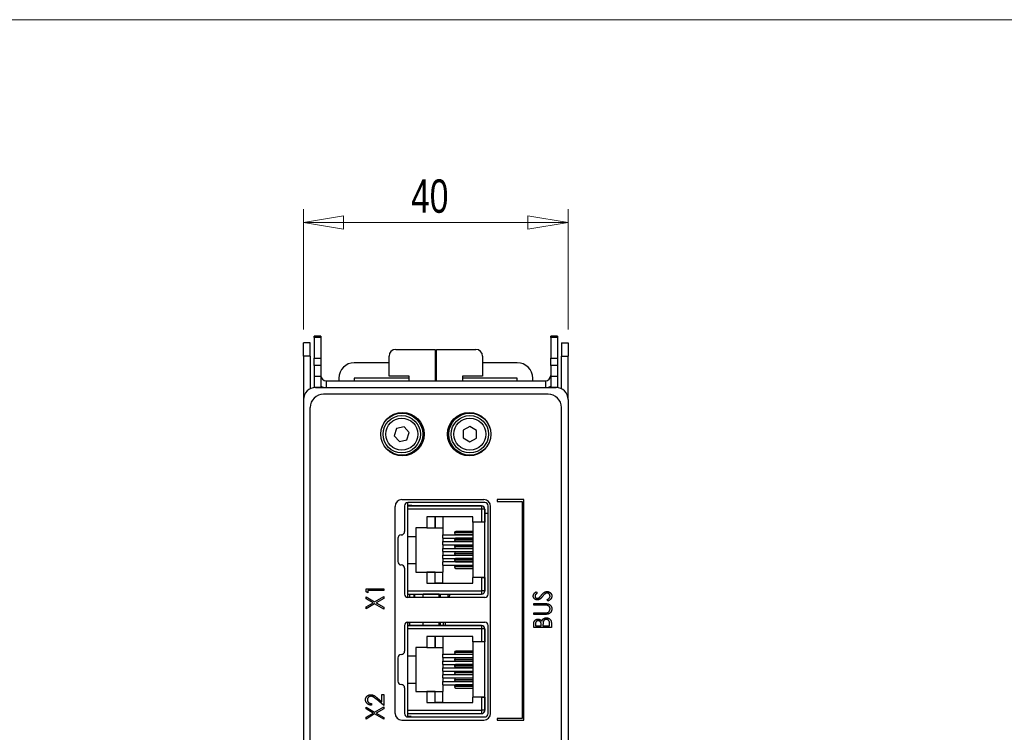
# Model space of a CAD drawing. Header units: millimetres. Extents: x 0 to 420, y 0 to 297.
# Tile 13 of 43: x 74 to 147, y 237 to 290. Entities that reach past the tile are written whole.
import ezdxf

# ---------------------------------------------------------------- set-up
doc = ezdxf.new("R2010")
doc.units = ezdxf.units.MM
doc.styles.add('SLDTEXTSTYLE1', font='TXT', dxfattribs={"width": 0.75})
doc.dimstyles.new('SLDDIMSTYLE0', dxfattribs={"dimtxt": 2.5, "dimasz": 3, "dimexe": 0, "dimexo": 0.0625, "dimtad": 1, "dimdec": 0, "dimlfac": 2, "dimrnd": 1e-09, "dimzin": 12, "dimdsep": 46, "dimtxsty": 'SLDTEXTSTYLE1', "dimblk1": 'CLOSED', "dimblk2": 'CLOSED', "dimsah": 1, "dimcen": 0.09, "dimadec": 0, "dimazin": 3, "dimtfac": 1, "dimtofl": 0, "dimtmove": 0, "dimatfit": 3, "dimldrblk": 'CLOSED', "dimfxl": 1, "dimfrac": 2, "dimtolj": 1, "dimtzin": 12, "dimarcsym": 0})

# ---------------------------------------------------------------- blocks, each defined once
blk = doc.blocks.new('_Closed')
at = {"color": 0, "linetype": 'ByBlock', "lineweight": -2}
for p, q in [((-1, 0.166667), (0, 0)), ((-1, 0.166667), (-1, -0.166667)), ((0, 0), (-1, -0.166667)), ((0, 0), (-1, 0))]:
    blk.add_line(p, q, dxfattribs=at)
blk = doc.blocks.new('_D_1')
at = {"color": 7, "linetype": 'Continuous', "lineweight": 0}
for p, q in [((94.927, 266.819), (94.927, 275.822)), ((114.723, 266.819), (114.723, 275.821)), ((94.927, 274.822), (114.723, 274.821))]:
    blk.add_line(p, q, dxfattribs=at)
at = {"color": 7, "linetype": 'Continuous', "lineweight": 18, "xscale": 3, "yscale": 3}
for p, rotation in [((94.927, 274.822, 1.16), 179.9977702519), ((114.723, 274.821, 1.16), 359.9977702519)]:
    blk.add_blockref('_Closed', p, dxfattribs=dict(at, rotation=rotation))
at = {"color": 7, "linetype": 'Continuous', "lineweight": 18, "insert": (102.98, 278.044), "char_height": 2.5, "attachment_point": 1, "rotation": 359.99777, "style": 'SLDTEXTSTYLE1'}
blk.add_mtext('40', dxfattribs=at)

msp = doc.modelspace()

# ---------------------------------------------------------------- linework, layer by layer
at = {"color": 7, "linetype": 'Continuous', "lineweight": 18}
msp.add_line((413, 290), (7, 290), dxfattribs=at)
at = {"color": 7, "linetype": 'Continuous', "lineweight": 25}
for p, q in [((96.225, 266.307), (95.725, 266.307)), ((95.725, 266.211), (95.725, 266.307)), ((96.225, 266.211), (95.725, 266.211)), ((95.725, 266.211), (95.725, 264.666)), ((96.225, 266.307), (96.225, 266.211)), ((96.225, 266.211), (96.225, 264.666)), ((113.925, 266.307), (113.425, 266.307)), ((113.425, 266.211), (113.425, 266.307)), ((113.925, 266.211), (113.425, 266.211)), ((113.425, 266.211), (113.425, 264.666)), ((113.925, 266.307), (113.925, 266.211)), ((113.925, 266.211), (113.925, 264.666)), ((95.427, 265.819), (94.927, 265.819)), ((94.927, 264.819), (94.927, 265.819)), ((95.427, 264.819), (95.427, 265.819)), ((101.825, 265.319), (104.777, 265.319)), ((104.777, 265.319), (104.777, 262.969)), ((104.873, 262.969), (104.873, 265.319)), ((104.873, 265.319), (107.825, 265.319)), ((114.223, 265.819), (114.723, 265.819)), ((114.223, 265.819), (114.223, 264.819)), ((114.723, 265.819), (114.723, 264.819)), ((95.427, 264.819), (94.927, 264.819)), ((94.927, 264.819), (94.927, 261.627)), ((95.427, 264.819), (95.427, 262.376)), ((95.725, 264.666), (96.225, 264.666)), ((95.725, 264.11), (95.725, 264.666)), ((96.225, 264.666), (96.225, 264.11)), ((101.325, 263.319), (101.325, 264.819)), ((108.325, 264.819), (108.325, 263.319)), ((113.425, 264.666), (113.925, 264.666)), ((113.425, 264.11), (113.425, 264.666)), ((113.925, 264.666), (113.925, 264.11)), ((114.223, 264.819), (114.723, 264.819)), ((114.223, 262.376), (114.223, 264.819)), ((114.723, 261.627), (114.723, 264.819)), ((96.225, 264.11), (95.725, 264.11)), ((95.725, 264.11), (95.725, 263.316)), ((96.225, 264.11), (96.225, 263.316)), ((101.325, 264.319), (98.725, 264.319)), ((104.873, 264.319), (104.777, 264.319)), ((104.873, 264.172), (104.777, 264.171)), ((104.873, 264.156), (104.777, 264.154)), ((104.777, 263.805), (104.873, 263.804)), ((110.925, 264.319), (108.325, 264.319)), ((113.925, 264.11), (113.425, 264.11)), ((113.425, 264.11), (113.425, 263.316)), ((113.925, 264.11), (113.925, 263.316)), ((95.725, 263.316), (96.225, 263.316)), ((95.725, 263.316), (95.725, 262.499)), ((96.225, 263.316), (96.225, 262.499)), ((97.575, 263.169), (97.575, 262.969)), ((98.725, 263.169), (98.725, 262.969)), ((102.825, 263.169), (98.725, 263.169)), ((102.825, 263.319), (101.325, 263.319)), ((102.825, 262.969), (102.825, 263.319)), ((104.873, 263.169), (104.777, 263.169)), ((108.325, 263.319), (106.825, 263.319)), ((106.825, 263.319), (106.825, 262.969)), ((110.925, 263.169), (106.825, 263.169)), ((110.925, 262.969), (110.925, 263.169)), ((112.075, 262.969), (112.075, 263.169)), ((113.425, 263.316), (113.925, 263.316)), ((113.425, 263.316), (113.425, 262.499)), ((113.925, 263.316), (113.925, 262.499)), ((95.725, 262.499), (96.225, 262.499)), ((95.725, 262.469), (95.725, 262.499)), ((95.825, 262.469), (113.825, 262.469)), ((96.225, 262.499), (96.225, 262.469)), ((96.625, 262.969), (96.625, 262.469)), ((96.625, 262.969), (113.025, 262.969)), ((113.025, 262.969), (113.025, 262.469)), ((113.425, 262.499), (113.925, 262.499)), ((113.425, 262.469), (113.425, 262.499)), ((113.925, 262.499), (113.925, 262.469)), ((113.225, 261.969), (96.425, 261.969)), ((94.925, 261.569), (94.925, 216.869)), ((95.425, 201.769), (95.425, 260.969)), ((114.225, 201.769), (114.225, 260.969)), ((114.725, 261.569), (114.725, 216.869)), ((101.891, 259.399), (101.712, 258.85)), ((102.456, 259.518), (101.891, 259.399)), ((102.842, 259.088), (102.456, 259.518)), ((107.38, 259.546), (106.876, 259.263)), ((107.876, 259.252), (107.38, 259.546)), ((101.712, 258.85), (102.097, 258.42)), ((102.662, 258.539), (102.842, 259.088)), ((106.876, 259.263), (106.869, 258.686)), ((106.869, 258.686), (107.366, 258.392)), ((107.366, 258.392), (107.869, 258.674)), ((107.869, 258.674), (107.876, 259.252)), ((102.097, 258.42), (102.662, 258.539)), ((101.775, 238.069), (101.775, 253.569)), ((102.275, 254.069), (108.425, 254.069)), ((102.491, 253.604), (102.491, 251.676)), ((102.739, 253.604), (102.739, 253.854)), ((103.039, 253.644), (102.739, 253.644)), ((102.739, 253.354), (102.739, 253.604)), ((108.239, 253.604), (102.739, 253.604)), ((102.739, 253.604), (103.339, 253.604)), ((102.739, 253.604), (103.339, 253.604)), ((102.739, 253.604), (108.239, 253.604)), ((108.491, 253.854), (102.741, 253.854)), ((103.039, 253.644), (103.039, 253.604)), ((103.339, 253.604), (103.339, 253.604)), ((108.239, 253.604), (108.239, 253.354)), ((108.239, 253.604), (108.239, 253.604)), ((108.741, 247.004), (108.741, 253.604)), ((108.925, 238.069), (108.925, 253.569)), ((109.425, 254.069), (109.425, 253.944)), ((111.402, 254.069), (109.425, 254.069)), ((109.425, 253.944), (111.277, 253.944)), ((111.277, 253.944), (111.277, 237.694)), ((111.402, 237.569), (111.402, 254.069)), ((108.239, 253.354), (102.739, 253.354)), ((102.739, 251.319), (102.739, 253.354)), ((107.589, 252.779), (104.164, 252.779)), ((104.164, 252.779), (104.164, 251.954)), ((104.164, 252.779), (104.164, 251.954)), ((104.774, 252.779), (104.774, 251.954)), ((104.774, 251.954), (104.774, 252.779)), ((105.339, 252.779), (105.339, 251.954)), ((107.589, 252.374), (107.589, 252.779)), ((108.489, 253.354), (108.239, 253.354)), ((108.239, 253.354), (108.239, 252.374)), ((108.489, 253.354), (108.489, 252.374)), ((108.489, 253.354), (108.489, 253.354)), ((108.489, 247.254), (108.489, 253.354)), ((108.489, 253.069), (108.741, 253.069)), ((108.239, 252.374), (107.589, 252.374)), ((107.589, 252.374), (107.589, 248.234)), ((108.489, 252.374), (108.239, 252.374)), ((108.489, 248.234), (108.489, 252.374)), ((102.739, 251.319), (103.339, 251.319)), ((102.739, 249.289), (102.739, 251.319)), ((104.164, 251.954), (103.339, 251.954)), ((103.339, 251.954), (103.339, 251.319)), ((103.339, 251.954), (103.339, 251.319)), ((103.339, 251.319), (103.339, 251.319)), ((103.339, 251.319), (103.339, 249.289)), ((104.164, 251.954), (104.164, 251.954)), ((104.164, 251.954), (104.774, 251.954)), ((104.774, 251.954), (104.774, 251.954)), ((104.774, 251.954), (105.339, 251.954)), ((105.339, 251.954), (105.339, 251.441)), ((105.339, 251.198), (105.339, 251.441)), ((105.339, 251.441), (107.589, 251.441)), ((107.589, 251.574), (106.215, 251.574)), ((107.589, 251.689), (106.319, 251.689)), ((106.319, 251.459), (107.589, 251.459)), ((101.991, 251.176), (101.991, 249.431)), ((105.339, 251.198), (107.589, 251.198)), ((105.339, 251.198), (105.339, 250.933)), ((105.339, 250.69), (105.339, 250.933)), ((105.339, 250.933), (107.589, 250.933)), ((105.339, 250.69), (107.589, 250.69)), ((105.339, 250.69), (105.339, 250.425)), ((107.589, 251.066), (106.215, 251.066)), ((107.589, 250.558), (106.215, 250.558)), ((107.589, 251.181), (106.319, 251.181)), ((106.319, 250.951), (107.589, 250.951)), ((107.589, 250.673), (106.319, 250.673)), ((105.339, 250.182), (105.339, 250.425)), ((105.339, 250.425), (107.589, 250.425)), ((105.339, 250.182), (107.589, 250.182)), ((105.339, 250.182), (105.339, 249.917)), ((105.339, 249.917), (107.589, 249.917)), ((105.339, 249.674), (105.339, 249.917)), ((107.589, 250.05), (106.215, 250.05)), ((106.319, 250.443), (107.589, 250.443)), ((107.589, 250.165), (106.319, 250.165)), ((106.319, 249.935), (107.589, 249.935)), ((102.739, 247.254), (102.739, 249.289)), ((102.739, 249.289), (103.339, 249.289)), ((103.339, 249.289), (103.339, 248.654)), ((103.339, 249.289), (103.339, 248.654)), ((105.339, 249.674), (107.589, 249.674)), ((105.339, 249.674), (105.339, 249.409)), ((107.589, 249.409), (105.339, 249.409)), ((105.339, 249.166), (105.339, 249.409)), ((105.339, 249.166), (107.589, 249.166)), ((105.339, 249.166), (105.339, 248.654)), ((107.589, 249.542), (106.215, 249.542)), ((107.589, 249.657), (106.319, 249.657)), ((106.319, 249.427), (107.589, 249.427)), ((107.589, 249.149), (106.319, 249.149)), ((102.491, 248.931), (102.491, 247.004)), ((103.339, 248.654), (104.164, 248.654)), ((103.339, 248.654), (103.339, 248.654)), ((103.339, 248.654), (103.339, 248.654)), ((103.339, 248.654), (105.339, 248.654)), ((104.164, 248.654), (104.164, 247.829)), ((104.774, 248.654), (104.164, 248.654)), ((104.164, 248.654), (104.164, 248.654)), ((104.164, 248.654), (104.164, 247.829)), ((104.774, 248.654), (105.339, 248.654)), ((104.774, 248.654), (104.774, 248.654)), ((104.774, 247.829), (104.774, 248.654)), ((104.774, 247.829), (104.774, 248.654)), ((105.339, 247.829), (105.339, 248.654)), ((107.589, 249.034), (106.215, 249.034)), ((106.319, 248.919), (107.589, 248.919)), ((104.164, 247.829), (107.589, 247.829)), ((104.164, 247.829), (104.774, 247.829)), ((104.164, 247.829), (104.164, 247.829)), ((104.774, 247.829), (104.774, 247.829)), ((105.339, 247.829), (104.774, 247.829)), ((105.339, 247.829), (107.589, 247.829)), ((108.239, 248.234), (107.589, 248.234)), ((107.589, 247.829), (107.589, 248.234)), ((108.489, 248.234), (107.589, 248.234)), ((108.239, 248.234), (108.239, 247.254)), ((108.239, 248.234), (108.489, 248.234)), ((108.489, 248.234), (108.489, 247.254)), ((99.602, 247.162), (99.602, 247.396)), ((99.602, 247.396), (100.925, 247.396)), ((99.738, 247.091), (99.602, 247.162)), ((100.925, 247.277), (99.738, 247.277)), ((99.738, 247.277), (99.738, 247.091)), ((100.925, 247.396), (100.925, 247.277)), ((102.739, 247.254), (108.239, 247.254)), ((102.739, 247.004), (102.739, 247.254)), ((102.739, 247.004), (108.239, 247.004)), ((102.739, 247.004), (103.339, 247.004)), ((102.739, 246.754), (102.739, 247.004)), ((103.214, 246.754), (103.214, 247.004)), ((103.264, 246.754), (103.264, 247.004)), ((103.889, 247.004), (103.889, 246.994)), ((105.089, 246.994), (103.889, 246.994)), ((103.889, 246.754), (103.889, 246.994)), ((105.089, 246.994), (105.189, 246.994)), ((105.189, 247.004), (105.189, 246.994)), ((105.189, 246.754), (105.189, 246.994)), ((105.739, 246.754), (105.739, 247.004)), ((108.489, 247.254), (108.239, 247.254)), ((108.239, 247.254), (108.239, 247.004)), ((108.463, 247.142), (108.463, 247.142)), ((108.489, 247.254), (108.489, 247.254)), ((112.342, 247.176), (112.423, 247.075)), ((99.602, 246.654), (99.602, 246.794)), ((99.602, 246.794), (100.249, 246.415)), ((100.129, 246.345), (99.602, 246.654)), ((99.602, 246.035), (100.129, 246.345)), ((100.249, 246.275), (99.602, 245.895)), ((100.249, 246.415), (100.925, 246.811)), ((100.925, 245.878), (100.249, 246.275)), ((100.925, 246.671), (100.369, 246.345)), ((100.369, 246.345), (100.925, 246.018)), ((100.925, 246.811), (100.925, 246.671)), ((108.491, 246.754), (102.741, 246.754)), ((112.152, 246.294), (112.951, 246.294)), ((112.152, 246.175), (112.152, 246.294)), ((112.944, 246.175), (112.152, 246.175)), ((113.22, 246.48), (113.153, 246.585)), ((99.602, 245.895), (99.602, 246.035)), ((100.925, 246.018), (100.925, 245.878)), ((112.152, 245.598), (112.944, 245.598)), ((112.152, 245.48), (112.152, 245.598)), ((112.951, 245.48), (112.152, 245.48)), ((102.491, 244.654), (102.491, 242.726)), ((102.739, 244.654), (102.739, 244.904)), ((102.739, 244.881), (102.889, 244.881)), ((102.739, 244.404), (102.739, 244.654)), ((108.239, 244.654), (102.739, 244.654)), ((102.739, 244.654), (103.339, 244.654)), ((102.739, 244.654), (103.339, 244.654)), ((102.739, 244.654), (108.239, 244.654)), ((102.741, 244.904), (108.491, 244.904)), ((102.889, 244.654), (102.889, 244.904)), ((103.339, 244.654), (103.339, 244.654)), ((103.889, 244.654), (103.889, 244.904)), ((105.189, 244.654), (105.189, 244.904)), ((105.539, 244.654), (105.539, 244.918)), ((108.239, 244.654), (108.239, 244.404)), ((108.239, 244.654), (108.239, 244.654)), ((108.741, 238.054), (108.741, 244.654)), ((112.152, 244.496), (112.152, 244.735)), ((112.288, 244.757), (112.288, 244.615)), ((112.712, 244.615), (112.712, 244.685)), ((112.847, 244.684), (112.847, 244.615)), ((113.339, 244.615), (113.339, 244.768)), ((113.475, 244.83), (113.475, 244.496)), ((108.239, 244.404), (102.739, 244.404)), ((102.739, 242.369), (102.739, 244.404)), ((108.489, 244.404), (108.239, 244.404)), ((108.239, 244.404), (108.239, 243.424)), ((108.489, 244.404), (108.489, 243.424)), ((108.489, 244.404), (108.489, 244.404)), ((108.489, 238.304), (108.489, 244.404)), ((113.475, 244.496), (112.152, 244.496)), ((112.288, 244.615), (112.712, 244.615)), ((112.847, 244.615), (113.339, 244.615)), ((107.589, 243.829), (104.164, 243.829)), ((104.164, 243.829), (104.164, 243.004)), ((104.164, 243.829), (104.164, 243.004)), ((104.774, 243.004), (104.774, 243.829)), ((104.774, 243.829), (104.774, 243.004)), ((105.339, 243.829), (105.339, 243.004)), ((107.589, 243.424), (107.589, 243.829)), ((108.239, 243.424), (107.589, 243.424)), ((107.589, 243.424), (107.589, 239.284)), ((108.489, 243.424), (108.239, 243.424)), ((108.489, 239.284), (108.489, 243.424)), ((104.164, 243.004), (103.339, 243.004)), ((103.339, 243.004), (103.339, 242.369)), ((104.164, 243.004), (104.164, 243.004)), ((104.164, 243.004), (104.774, 243.004)), ((104.774, 243.004), (104.774, 243.004)), ((104.774, 243.004), (105.339, 243.004)), ((105.339, 243.004), (105.339, 242.491)), ((105.339, 242.248), (105.339, 242.491)), ((105.339, 242.491), (107.589, 242.491)), ((107.589, 242.624), (106.215, 242.624)), ((107.589, 242.739), (106.319, 242.739)), ((106.319, 242.509), (107.589, 242.509)), ((101.991, 242.226), (101.991, 240.481)), ((102.739, 242.369), (103.339, 242.369)), ((102.739, 240.339), (102.739, 242.369)), ((103.339, 242.369), (103.339, 240.339)), ((105.339, 242.248), (107.589, 242.248)), ((105.339, 242.248), (105.339, 241.983)), ((105.339, 241.74), (105.339, 241.983)), ((105.339, 241.983), (107.589, 241.983)), ((105.339, 241.74), (107.589, 241.74)), ((105.339, 241.74), (105.339, 241.475)), ((107.589, 242.116), (106.215, 242.116)), ((107.589, 242.231), (106.319, 242.231)), ((106.319, 242.001), (107.589, 242.001)), ((107.589, 241.723), (106.319, 241.723)), ((105.339, 241.232), (105.339, 241.475)), ((105.339, 241.475), (107.589, 241.475)), ((105.339, 241.232), (107.589, 241.232)), ((105.339, 241.232), (105.339, 240.967)), ((107.589, 240.967), (105.339, 240.967)), ((105.339, 240.724), (105.339, 240.967)), ((107.589, 241.608), (106.215, 241.608)), ((107.589, 241.1), (106.215, 241.1)), ((106.319, 241.493), (107.589, 241.493)), ((107.589, 241.215), (106.319, 241.215)), ((106.319, 240.985), (107.589, 240.985)), ((102.739, 238.304), (102.739, 240.339)), ((102.739, 240.339), (103.339, 240.339)), ((103.339, 240.339), (103.339, 239.704)), ((105.339, 240.724), (107.589, 240.724)), ((105.339, 240.724), (105.339, 240.459)), ((105.339, 240.459), (107.589, 240.459)), ((105.339, 240.216), (105.339, 240.459)), ((105.339, 240.216), (107.589, 240.216)), ((105.339, 240.216), (105.339, 239.704)), ((107.589, 240.592), (106.215, 240.592)), ((107.589, 240.707), (106.319, 240.707)), ((106.319, 240.477), (107.589, 240.477)), ((100.789, 238.93), (100.789, 239.485)), ((100.789, 239.485), (100.925, 239.485)), ((100.925, 239.485), (100.925, 238.654)), ((102.491, 239.981), (102.491, 238.054)), ((103.339, 239.704), (104.164, 239.704)), ((103.339, 239.704), (103.339, 239.704)), ((103.339, 239.704), (105.339, 239.704)), ((104.164, 239.704), (104.164, 238.879)), ((104.164, 239.704), (104.164, 238.879)), ((104.164, 239.704), (104.164, 239.704)), ((104.774, 239.704), (104.164, 239.704)), ((104.774, 239.704), (105.339, 239.704)), ((104.774, 239.704), (104.774, 239.704)), ((104.774, 238.879), (104.774, 239.704)), ((104.774, 238.879), (104.774, 239.704)), ((105.339, 238.879), (105.339, 239.704)), ((107.589, 240.084), (106.215, 240.084)), ((107.589, 240.199), (106.319, 240.199)), ((106.319, 239.969), (107.589, 239.969)), ((100.009, 238.807), (100.009, 238.688)), ((100.925, 238.654), (100.377, 239.122)), ((100.44, 239.228), (100.789, 238.93)), ((104.164, 238.879), (107.589, 238.879)), ((104.164, 238.879), (104.774, 238.879)), ((104.164, 238.879), (104.164, 238.879)), ((104.774, 238.879), (104.774, 238.879)), ((105.339, 238.879), (104.774, 238.879)), ((105.339, 238.879), (107.589, 238.879)), ((108.239, 239.284), (107.589, 239.284)), ((107.589, 238.879), (107.589, 239.284)), ((108.489, 239.284), (107.589, 239.284)), ((108.239, 239.284), (108.239, 238.304)), ((108.239, 239.284), (108.489, 239.284)), ((108.489, 239.284), (108.489, 238.304)), ((99.602, 238.404), (99.602, 238.544)), ((99.602, 238.544), (100.249, 238.165)), ((100.129, 238.095), (99.602, 238.404)), ((99.602, 237.785), (100.129, 238.095)), ((100.249, 238.025), (99.602, 237.645)), ((100.249, 238.165), (100.925, 238.561)), ((100.925, 237.628), (100.249, 238.025)), ((100.925, 238.421), (100.369, 238.095)), ((100.369, 238.095), (100.925, 237.768)), ((100.925, 238.561), (100.925, 238.421)), ((102.739, 238.304), (108.239, 238.304)), ((102.739, 238.054), (102.739, 238.304)), ((102.739, 238.054), (108.239, 238.054)), ((102.739, 238.054), (103.339, 238.054)), ((102.739, 237.804), (102.739, 238.054)), ((108.489, 238.304), (108.239, 238.304)), ((108.239, 238.304), (108.239, 238.054)), ((108.463, 238.192), (108.463, 238.192)), ((108.489, 238.304), (108.489, 238.304)), ((99.602, 237.645), (99.602, 237.785)), ((100.925, 237.768), (100.925, 237.628)), ((102.275, 237.569), (108.425, 237.569)), ((102.989, 237.831), (102.739, 237.831)), ((102.741, 237.804), (108.491, 237.804)), ((102.989, 237.804), (102.989, 237.831)), ((109.425, 237.694), (109.425, 237.569)), ((111.277, 237.694), (109.425, 237.694)), ((109.425, 237.569), (111.402, 237.569))]:
    msp.add_line(p, q, dxfattribs=at)
at = {"color": 8, "linetype": 'Continuous', "lineweight": 25}
for p, q in [((102.889, 246.754), (102.889, 247.004)), ((105.089, 247.004), (105.089, 246.994)), ((105.089, 246.754), (105.089, 246.994)), ((105.089, 244.654), (105.089, 244.904)), ((105.389, 244.654), (105.389, 244.904))]:
    msp.add_line(p, q, dxfattribs=at)
at = {"color": 7, "linetype": 'Continuous', "lineweight": 25}
for centre, radius in [((102.325, 258.969), 1.625), ((102.279, 258.969), 1.575), ((102.277, 258.969), 1.397), ((102.277, 258.969), 1.197), ((107.325, 258.969), 1.625), ((107.371, 258.969), 1.575), ((107.373, 258.969), 1.397), ((107.373, 258.969), 1.197)]:
    msp.add_circle(centre, radius, dxfattribs=at)
for centre, radius, start, end in [((101.825, 264.819), 0.5, 90, 180), ((107.825, 264.819), 0.5, 0, 90), ((98.725, 263.169), 1.15, 90, 180), ((110.925, 263.169), 1.15, 0, 90), ((96.625, 263.369), 0.4, 180, 270), ((113.025, 263.369), 0.4, 270, 0), ((95.825, 261.569), 0.9, 90, 180), ((96.625, 263.369), 0.9, 243.6122, 270), ((113.025, 263.369), 0.9, 270, 296.3878), ((113.825, 261.569), 0.9, 0, 90), ((96.425, 260.969), 1, 90, 180), ((113.225, 260.969), 1, 0, 90), ((102.275, 253.569), 0.5, 90, 180), ((102.741, 253.604), 0.25, 90, 180), ((108.239, 253.354), 0.25, 0.00001, 90), ((108.239, 253.354), 0.25, 0.00001, 90), ((108.425, 253.569), 0.5, 0, 90), ((108.491, 253.604), 0.25, 0, 90), ((102.241, 251.176), 0.25, 90, 180), ((102.241, 251.676), 0.25, 270, 0), ((106.325, 251.579), 0.11, 92.95168, 182.67567), ((106.325, 251.569), 0.11, 177.32433, 267.04832), ((106.325, 251.071), 0.11, 92.95264, 182.67517), ((106.325, 251.061), 0.11, 177.32433, 267.04832), ((106.325, 250.563), 0.11, 92.95264, 182.67517), ((106.325, 250.553), 0.11, 177.3246, 267.04804), ((106.325, 250.055), 0.11, 92.95263, 182.67473), ((106.325, 250.045), 0.11, 177.32483, 267.04736), ((102.241, 249.431), 0.25, 180, 270), ((102.241, 248.931), 0.25, 0, 90), ((106.325, 249.547), 0.11, 92.95196, 182.6754), ((106.325, 249.537), 0.11, 177.32483, 267.04736), ((106.325, 249.039), 0.11, 92.95168, 182.67567), ((106.325, 249.029), 0.11, 177.32433, 267.04832), ((102.741, 247.004), 0.25, 180, 270), ((105.639, 246.994), 0.25, 293.57809, 0), ((108.239, 247.254), 0.25, 270, 0.00001), ((108.239, 247.254), 0.25, 333.43494, 0.00001), ((108.491, 247.004), 0.25, 270, 0), ((102.741, 244.654), 0.25, 90, 180), ((108.239, 244.404), 0.25, 0.00001, 90), ((108.239, 244.404), 0.25, 0.00001, 90), ((108.491, 244.654), 0.25, 0, 90), ((102.241, 242.226), 0.25, 90, 180), ((102.241, 242.726), 0.25, 270, 0), ((106.325, 242.629), 0.11, 92.95121, 182.67614), ((106.325, 242.619), 0.11, 177.3248, 267.04784), ((106.325, 242.121), 0.11, 92.95216, 182.6752), ((106.325, 242.111), 0.11, 177.32386, 267.04879), ((106.325, 241.613), 0.11, 92.95313, 182.67515), ((106.325, 241.603), 0.11, 177.32575, 267.0469), ((106.325, 241.105), 0.11, 92.95121, 182.67614), ((106.325, 241.095), 0.11, 177.3248, 267.04784), ((102.241, 240.481), 0.25, 180, 270), ((102.241, 239.981), 0.25, 0, 90), ((106.325, 240.597), 0.11, 92.9527, 182.67465), ((106.325, 240.587), 0.11, 177.32485, 267.04687), ((106.325, 240.089), 0.11, 92.95121, 182.67614), ((106.325, 240.079), 0.11, 177.3248, 267.04784), ((102.275, 238.069), 0.5, 180, 270), ((102.741, 238.054), 0.25, 180, 270), ((108.239, 238.304), 0.25, 270, 0.00001), ((108.425, 238.069), 0.5, 270, 0), ((108.239, 238.304), 0.25, 333.43494, 0.00001), ((108.491, 238.054), 0.25, 270, 0)]:
    msp.add_arc(centre, radius, start, end, dxfattribs=at)
for points, knots in [([(104.777, 263.815), (104.801, 263.819), (104.833, 263.825), (104.865, 263.82), (104.873, 263.818)], [0, 0, 0, 0, 0.744786, 1, 1, 1, 1]), ([(112.118, 246.858), (112.118, 246.873), (112.119, 246.901), (112.129, 246.942), (112.144, 246.981), (112.162, 247.013), (112.179, 247.038), (112.195, 247.057), (112.213, 247.076), (112.234, 247.096), (112.257, 247.115), (112.283, 247.136), (112.312, 247.156), (112.332, 247.169), (112.342, 247.176)], [0, 0, 0, 0, 0.103822, 0.205919, 0.309231, 0.415653, 0.47222, 0.532858, 0.597819, 0.667857, 0.743177, 0.823448, 0.908942, 1, 1, 1, 1]), ([(112.427, 246.565), (112.413, 246.566), (112.385, 246.566), (112.345, 246.574), (112.306, 246.586), (112.27, 246.602), (112.236, 246.623), (112.206, 246.647), (112.18, 246.677), (112.158, 246.709), (112.14, 246.744), (112.127, 246.781), (112.12, 246.819), (112.118, 246.845), (112.118, 246.858)], [0, 0, 0, 0, 0.088291, 0.174419, 0.258423, 0.342317, 0.425287, 0.506935, 0.587922, 0.670559, 0.753145, 0.834844, 0.916686, 1, 1, 1, 1]), ([(112.423, 247.075), (112.415, 247.07), (112.399, 247.059), (112.376, 247.043), (112.356, 247.027), (112.338, 247.012), (112.322, 246.998), (112.308, 246.984), (112.296, 246.971), (112.284, 246.954), (112.272, 246.933), (112.261, 246.907), (112.255, 246.88), (112.254, 246.861), (112.254, 246.852)], [0, 0, 0, 0, 0.102557, 0.196911, 0.284395, 0.364416, 0.437215, 0.503536, 0.563602, 0.61645, 0.714669, 0.808954, 0.904132, 1, 1, 1, 1]), ([(112.254, 246.852), (112.254, 246.84), (112.255, 246.817), (112.265, 246.784), (112.28, 246.755), (112.301, 246.73), (112.327, 246.71), (112.356, 246.694), (112.388, 246.685), (112.41, 246.684), (112.421, 246.684)], [0, 0, 0, 0, 0.133507, 0.258557, 0.380724, 0.504971, 0.628085, 0.748901, 0.871477, 1, 1, 1, 1]), ([(112.592, 246.761), (112.595, 246.763), (112.601, 246.769), (112.611, 246.781), (112.623, 246.795), (112.638, 246.813), (112.656, 246.834), (112.676, 246.859), (112.699, 246.887), (112.715, 246.907), (112.724, 246.918)], [0, 0, 0, 0, 0.053039, 0.126288, 0.218872, 0.334457, 0.469409, 0.625738, 0.802267, 1, 1, 1, 1]), ([(112.724, 246.918), (112.734, 246.93), (112.754, 246.955), (112.785, 246.99), (112.815, 247.022), (112.843, 247.05), (112.871, 247.076), (112.898, 247.098), (112.924, 247.118), (112.958, 247.139), (112.999, 247.16), (113.049, 247.179), (113.1, 247.19), (113.134, 247.192), (113.151, 247.193)], [0, 0, 0, 0, 0.093761, 0.181614, 0.264342, 0.341677, 0.41338, 0.479975, 0.541968, 0.599292, 0.705911, 0.807015, 0.904485, 1, 1, 1, 1]), ([(113.019, 247.032), (113.011, 247.027), (112.996, 247.016), (112.972, 246.997), (112.947, 246.975), (112.921, 246.95), (112.895, 246.922), (112.867, 246.892), (112.837, 246.858), (112.818, 246.834), (112.808, 246.822)], [0, 0, 0, 0, 0.092213, 0.193119, 0.303009, 0.423363, 0.552489, 0.69176, 0.840671, 1, 1, 1, 1]), ([(113.149, 247.074), (113.138, 247.073), (113.116, 247.072), (113.082, 247.064), (113.05, 247.051), (113.029, 247.038), (113.019, 247.032)], [0, 0, 0, 0, 0.238336, 0.482311, 0.73314, 1, 1, 1, 1]), ([(113.373, 246.843), (113.373, 246.854), (113.372, 246.874), (113.366, 246.904), (113.356, 246.934), (113.343, 246.962), (113.326, 246.988), (113.307, 247.01), (113.284, 247.03), (113.26, 247.046), (113.233, 247.058), (113.206, 247.067), (113.178, 247.073), (113.158, 247.074), (113.149, 247.074)], [0, 0, 0, 0, 0.086779, 0.172012, 0.257, 0.344091, 0.430347, 0.513787, 0.595624, 0.677565, 0.75969, 0.839996, 0.919133, 1, 1, 1, 1]), ([(113.151, 247.193), (113.163, 247.192), (113.186, 247.192), (113.22, 247.187), (113.254, 247.179), (113.286, 247.168), (113.317, 247.154), (113.347, 247.136), (113.375, 247.116), (113.402, 247.092), (113.427, 247.067), (113.449, 247.04), (113.468, 247.011), (113.482, 246.981), (113.494, 246.949), (113.503, 246.917), (113.508, 246.883), (113.508, 246.859), (113.509, 246.848)], [0, 0, 0, 0, 0.064367, 0.127345, 0.188922, 0.250384, 0.312021, 0.374404, 0.437663, 0.502985, 0.567803, 0.63098, 0.692076, 0.752595, 0.813028, 0.874016, 0.936113, 1, 1, 1, 1]), ([(113.509, 246.848), (113.508, 246.839), (113.508, 246.82), (113.505, 246.794), (113.5, 246.767), (113.492, 246.742), (113.483, 246.717), (113.472, 246.693), (113.458, 246.669), (113.442, 246.646), (113.424, 246.624), (113.403, 246.602), (113.379, 246.58), (113.353, 246.559), (113.324, 246.539), (113.291, 246.519), (113.257, 246.499), (113.232, 246.487), (113.22, 246.48)], [0, 0, 0, 0, 0.055089, 0.109447, 0.163323, 0.216767, 0.269874, 0.324148, 0.378969, 0.434708, 0.492467, 0.553707, 0.618022, 0.686132, 0.757893, 0.834258, 0.914668, 1, 1, 1, 1]), ([(112.421, 246.684), (112.428, 246.684), (112.442, 246.684), (112.463, 246.688), (112.484, 246.693), (112.505, 246.7), (112.526, 246.71), (112.547, 246.724), (112.57, 246.741), (112.584, 246.754), (112.592, 246.761)], [0, 0, 0, 0, 0.110385, 0.220503, 0.331137, 0.443585, 0.563154, 0.695062, 0.839762, 1, 1, 1, 1]), ([(112.628, 246.63), (112.62, 246.625), (112.605, 246.615), (112.581, 246.601), (112.556, 246.59), (112.531, 246.581), (112.506, 246.574), (112.48, 246.569), (112.453, 246.566), (112.436, 246.565), (112.427, 246.565)], [0, 0, 0, 0, 0.130877, 0.257719, 0.382316, 0.506626, 0.628302, 0.751527, 0.87547, 1, 1, 1, 1]), ([(112.808, 246.822), (112.798, 246.809), (112.779, 246.786), (112.751, 246.753), (112.725, 246.724), (112.702, 246.698), (112.68, 246.676), (112.661, 246.657), (112.644, 246.642), (112.633, 246.634), (112.628, 246.63)], [0, 0, 0, 0, 0.179535, 0.344506, 0.492131, 0.62464, 0.742099, 0.843179, 0.92954, 1, 1, 1, 1]), ([(113.15, 246.162), (113.145, 246.163), (113.135, 246.166), (113.117, 246.168), (113.096, 246.17), (113.072, 246.172), (113.045, 246.173), (113.014, 246.174), (112.981, 246.175), (112.957, 246.175), (112.944, 246.175)], [0, 0, 0, 0, 0.069596, 0.155423, 0.257515, 0.37358, 0.506166, 0.6554, 0.819993, 1, 1, 1, 1]), ([(112.951, 246.294), (112.965, 246.294), (112.993, 246.293), (113.035, 246.292), (113.074, 246.29), (113.111, 246.286), (113.145, 246.281), (113.178, 246.276), (113.209, 246.27), (113.237, 246.262), (113.265, 246.253), (113.29, 246.242), (113.316, 246.229), (113.34, 246.213), (113.364, 246.197), (113.386, 246.177), (113.408, 246.156), (113.428, 246.133), (113.447, 246.109), (113.463, 246.082), (113.478, 246.055), (113.489, 246.026), (113.498, 245.996), (113.504, 245.965), (113.508, 245.932), (113.508, 245.91), (113.509, 245.899)], [0, 0, 0, 0, 0.055741, 0.108782, 0.159483, 0.20722, 0.252436, 0.295103, 0.335609, 0.373517, 0.409957, 0.446416, 0.482967, 0.519684, 0.557168, 0.594999, 0.634172, 0.674127, 0.714136, 0.754079, 0.793688, 0.83312, 0.873373, 0.914549, 0.95654, 1, 1, 1, 1]), ([(113.373, 245.893), (113.373, 245.903), (113.372, 245.923), (113.367, 245.953), (113.358, 245.983), (113.346, 246.012), (113.331, 246.039), (113.313, 246.064), (113.292, 246.087), (113.269, 246.107), (113.243, 246.125), (113.214, 246.14), (113.183, 246.153), (113.161, 246.159), (113.15, 246.162)], [0, 0, 0, 0, 0.081412, 0.161686, 0.242811, 0.324775, 0.407586, 0.488453, 0.56979, 0.650718, 0.733306, 0.819186, 0.907133, 1, 1, 1, 1]), ([(113.153, 246.585), (113.17, 246.594), (113.203, 246.612), (113.248, 246.641), (113.286, 246.672), (113.318, 246.704), (113.342, 246.737), (113.36, 246.771), (113.371, 246.807), (113.372, 246.831), (113.373, 246.843)], [0, 0, 0, 0, 0.165307, 0.315251, 0.451801, 0.576089, 0.690151, 0.796612, 0.898685, 1, 1, 1, 1]), ([(112.944, 245.598), (112.956, 245.598), (112.977, 245.598), (113.007, 245.599), (113.034, 245.599), (113.058, 245.6), (113.078, 245.6), (113.095, 245.601), (113.109, 245.602), (113.117, 245.603), (113.12, 245.603)], [0, 0, 0, 0, 0.191105, 0.362655, 0.516171, 0.650128, 0.766034, 0.862527, 0.941006, 1, 1, 1, 1]), ([(113.23, 245.502), (113.223, 245.5), (113.207, 245.496), (113.182, 245.492), (113.153, 245.488), (113.12, 245.485), (113.083, 245.483), (113.043, 245.481), (112.998, 245.48), (112.967, 245.48), (112.951, 245.48)], [0, 0, 0, 0, 0.077936, 0.169149, 0.274074, 0.391816, 0.523462, 0.668216, 0.827041, 1, 1, 1, 1]), ([(113.12, 245.603), (113.133, 245.605), (113.157, 245.609), (113.191, 245.618), (113.222, 245.631), (113.251, 245.646), (113.276, 245.666), (113.299, 245.69), (113.32, 245.719), (113.338, 245.751), (113.354, 245.786), (113.365, 245.821), (113.372, 245.857), (113.373, 245.881), (113.373, 245.893)], [0, 0, 0, 0, 0.0889375, 0.1727267, 0.251185, 0.3263801, 0.4009876, 0.479456, 0.5624606, 0.6520321, 0.742988, 0.8310174, 0.9158505, 1, 1, 1, 1]), ([(113.509, 245.899), (113.508, 245.887), (113.508, 245.863), (113.504, 245.828), (113.498, 245.794), (113.49, 245.761), (113.479, 245.73), (113.466, 245.7), (113.45, 245.671), (113.433, 245.644), (113.413, 245.619), (113.391, 245.596), (113.368, 245.574), (113.344, 245.555), (113.318, 245.538), (113.29, 245.524), (113.26, 245.512), (113.24, 245.505), (113.23, 245.502)], [0, 0, 0, 0, 0.069994, 0.137225, 0.203144, 0.267439, 0.330757, 0.392722, 0.455101, 0.517382, 0.579131, 0.639383, 0.69929, 0.758596, 0.817649, 0.877496, 0.938128, 1, 1, 1, 1]), ([(112.152, 244.735), (112.152, 244.746), (112.152, 244.769), (112.154, 244.802), (112.157, 244.833), (112.161, 244.862), (112.166, 244.888), (112.173, 244.913), (112.18, 244.936), (112.192, 244.963), (112.21, 244.993), (112.237, 245.026), (112.269, 245.055), (112.306, 245.079), (112.346, 245.099), (112.388, 245.114), (112.433, 245.122), (112.464, 245.123), (112.48, 245.123)], [0, 0, 0, 0, 0.060411, 0.117245, 0.171021, 0.220982, 0.268098, 0.311607, 0.352705, 0.391223, 0.464448, 0.5367, 0.610578, 0.686475, 0.763836, 0.840678, 0.919304, 1, 1, 1, 1]), ([(112.482, 245.005), (112.475, 245.005), (112.46, 245.004), (112.439, 245.001), (112.42, 244.997), (112.401, 244.99), (112.384, 244.982), (112.367, 244.972), (112.353, 244.96), (112.339, 244.946), (112.327, 244.93), (112.316, 244.912), (112.308, 244.891), (112.3, 244.869), (112.295, 244.844), (112.29, 244.817), (112.288, 244.788), (112.288, 244.768), (112.288, 244.757)], [0, 0, 0, 0, 0.0613296, 0.1202282, 0.1762954, 0.231183, 0.2843601, 0.3368041, 0.3903186, 0.4441023, 0.4999307, 0.558187, 0.6200478, 0.685431, 0.7558339, 0.8320746, 0.9128373, 1, 1, 1, 1]), ([(112.48, 245.123), (112.494, 245.123), (112.523, 245.122), (112.565, 245.115), (112.605, 245.103), (112.643, 245.086), (112.678, 245.065), (112.709, 245.04), (112.738, 245.009), (112.753, 244.986), (112.761, 244.975)], [0, 0, 0, 0, 0.131479, 0.258232, 0.38261, 0.506215, 0.627933, 0.750087, 0.872821, 1, 1, 1, 1]), ([(112.712, 244.685), (112.711, 244.696), (112.711, 244.715), (112.71, 244.744), (112.708, 244.771), (112.706, 244.796), (112.702, 244.818), (112.697, 244.839), (112.692, 244.857), (112.684, 244.879), (112.672, 244.903), (112.653, 244.928), (112.631, 244.951), (112.605, 244.97), (112.577, 244.986), (112.547, 244.997), (112.515, 245.004), (112.493, 245.004), (112.482, 245.005)], [0, 0, 0, 0, 0.069184, 0.133671, 0.193573, 0.248874, 0.299806, 0.346427, 0.38874, 0.427283, 0.498939, 0.569184, 0.639423, 0.710845, 0.782802, 0.854631, 0.925945, 1, 1, 1, 1]), ([(112.761, 244.975), (112.767, 244.989), (112.778, 245.018), (112.798, 245.056), (112.819, 245.09), (112.842, 245.119), (112.867, 245.143), (112.894, 245.164), (112.924, 245.182), (112.956, 245.198), (112.989, 245.21), (113.025, 245.219), (113.062, 245.224), (113.087, 245.225), (113.099, 245.225)], [0, 0, 0, 0, 0.105094, 0.200987, 0.288426, 0.36794, 0.443759, 0.519243, 0.59631, 0.674393, 0.754077, 0.833933, 0.916123, 1, 1, 1, 1]), ([(112.863, 244.903), (112.862, 244.898), (112.859, 244.885), (112.856, 244.865), (112.853, 244.842), (112.851, 244.816), (112.849, 244.787), (112.848, 244.756), (112.847, 244.721), (112.847, 244.697), (112.847, 244.684)], [0, 0, 0, 0, 0.080141, 0.171688, 0.277239, 0.39575, 0.527398, 0.670909, 0.828844, 1, 1, 1, 1]), ([(113.099, 245.107), (113.085, 245.106), (113.058, 245.105), (113.019, 245.094), (112.982, 245.077), (112.949, 245.053), (112.92, 245.023), (112.895, 244.988), (112.876, 244.948), (112.867, 244.918), (112.863, 244.903)], [0, 0, 0, 0, 0.122978, 0.241496, 0.358865, 0.47987, 0.603747, 0.728862, 0.860622, 1, 1, 1, 1]), ([(113.099, 245.225), (113.112, 245.225), (113.138, 245.224), (113.175, 245.219), (113.21, 245.211), (113.245, 245.199), (113.277, 245.184), (113.309, 245.165), (113.338, 245.143), (113.366, 245.118), (113.392, 245.091), (113.414, 245.06), (113.433, 245.027), (113.448, 244.993), (113.46, 244.955), (113.468, 244.916), (113.474, 244.874), (113.475, 244.845), (113.475, 244.83)], [0, 0, 0, 0, 0.063363, 0.124627, 0.184367, 0.243059, 0.301844, 0.361338, 0.42118, 0.482903, 0.544595, 0.605999, 0.667367, 0.729491, 0.793258, 0.859341, 0.927971, 1, 1, 1, 1]), ([(113.339, 244.768), (113.339, 244.779), (113.339, 244.8), (113.338, 244.83), (113.336, 244.859), (113.332, 244.885), (113.329, 244.909), (113.324, 244.93), (113.319, 244.949), (113.31, 244.972), (113.297, 244.997), (113.277, 245.024), (113.254, 245.048), (113.226, 245.069), (113.197, 245.085), (113.165, 245.098), (113.133, 245.105), (113.11, 245.106), (113.099, 245.107)], [0, 0, 0, 0, 0.069807, 0.134579, 0.194415, 0.250549, 0.301262, 0.347969, 0.390185, 0.42866, 0.500914, 0.571392, 0.642245, 0.714971, 0.787795, 0.858561, 0.928895, 1, 1, 1, 1]), ([(99.568, 239.093), (99.568, 239.107), (99.569, 239.134), (99.575, 239.173), (99.583, 239.21), (99.597, 239.245), (99.613, 239.278), (99.634, 239.309), (99.658, 239.338), (99.685, 239.365), (99.715, 239.389), (99.747, 239.41), (99.779, 239.428), (99.814, 239.443), (99.849, 239.455), (99.886, 239.463), (99.924, 239.468), (99.95, 239.468), (99.963, 239.468)], [0, 0, 0, 0, 0.067106, 0.131744, 0.194458, 0.255749, 0.316097, 0.376704, 0.438236, 0.501646, 0.565077, 0.627495, 0.688465, 0.749509, 0.810355, 0.872348, 0.935088, 1, 1, 1, 1]), ([(100.009, 238.688), (99.993, 238.689), (99.962, 238.69), (99.917, 238.697), (99.874, 238.707), (99.833, 238.72), (99.794, 238.737), (99.758, 238.757), (99.723, 238.781), (99.692, 238.808), (99.663, 238.837), (99.637, 238.869), (99.616, 238.902), (99.598, 238.937), (99.585, 238.974), (99.575, 239.012), (99.569, 239.052), (99.568, 239.079), (99.568, 239.093)], [0, 0, 0, 0, 0.0708942, 0.1392001, 0.2048698, 0.2692344, 0.3320809, 0.394901, 0.457202, 0.5201126, 0.5825175, 0.6427381, 0.7017339, 0.7600454, 0.8181574, 0.8772602, 0.9375267, 1, 1, 1, 1]), ([(99.972, 239.35), (99.963, 239.35), (99.945, 239.349), (99.919, 239.345), (99.894, 239.34), (99.87, 239.331), (99.846, 239.32), (99.824, 239.307), (99.803, 239.292), (99.783, 239.274), (99.764, 239.254), (99.748, 239.234), (99.734, 239.212), (99.723, 239.189), (99.714, 239.165), (99.708, 239.14), (99.704, 239.114), (99.704, 239.096), (99.704, 239.087)], [0, 0, 0, 0, 0.064826, 0.127694, 0.189002, 0.250262, 0.311649, 0.372859, 0.435986, 0.500806, 0.565495, 0.628378, 0.689165, 0.749946, 0.810822, 0.872278, 0.935146, 1, 1, 1, 1]), ([(99.704, 239.087), (99.704, 239.078), (99.704, 239.059), (99.708, 239.032), (99.715, 239.006), (99.723, 238.981), (99.734, 238.957), (99.748, 238.935), (99.765, 238.914), (99.784, 238.894), (99.805, 238.876), (99.828, 238.86), (99.853, 238.846), (99.88, 238.834), (99.91, 238.824), (99.941, 238.816), (99.974, 238.81), (99.997, 238.808), (100.009, 238.807)], [0, 0, 0, 0, 0.061535, 0.120681, 0.178642, 0.235332, 0.291867, 0.34862, 0.406764, 0.466093, 0.52635, 0.587062, 0.649555, 0.7136, 0.780456, 0.850261, 0.923173, 1, 1, 1, 1]), ([(99.963, 239.468), (99.982, 239.468), (100.018, 239.466), (100.072, 239.457), (100.124, 239.441), (100.167, 239.423), (100.201, 239.405), (100.229, 239.389), (100.258, 239.369), (100.291, 239.347), (100.325, 239.321), (100.362, 239.293), (100.4, 239.262), (100.427, 239.24), (100.44, 239.228)], [0, 0, 0, 0, 0.10151, 0.200837, 0.299625, 0.399332, 0.452699, 0.511826, 0.577323, 0.649147, 0.727119, 0.811496, 0.9029, 1, 1, 1, 1]), ([(100.377, 239.122), (100.364, 239.133), (100.339, 239.155), (100.303, 239.186), (100.269, 239.214), (100.237, 239.239), (100.209, 239.26), (100.183, 239.279), (100.159, 239.294), (100.131, 239.31), (100.098, 239.326), (100.057, 239.34), (100.015, 239.348), (99.986, 239.349), (99.972, 239.35)], [0, 0, 0, 0, 0.108913, 0.209615, 0.301765, 0.385391, 0.460979, 0.528012, 0.587141, 0.638024, 0.730395, 0.82069, 0.909658, 1, 1, 1, 1])]:
    msp.add_open_spline(points, degree=3, knots=knots, dxfattribs=at)

# ---------------------------------------------------------------- dimensions: what is measured, and where the dimension line sits
at = {"color": 7, "linetype": 'Continuous', "lineweight": 18}
dim = msp.add_linear_dim(base=(114.723, 274.821), p1=(94.927, 265.819), p2=(114.723, 265.819), angle=359.99777, dimstyle='SLDDIMSTYLE0', dxfattribs=at)
dim.commit()
dim.dimension.update_dxf_attribs({"geometry": '_D_1', "text_midpoint": (104.827, 274.821), "dimtype": 160})

doc.saveas('drawing.dxf')
